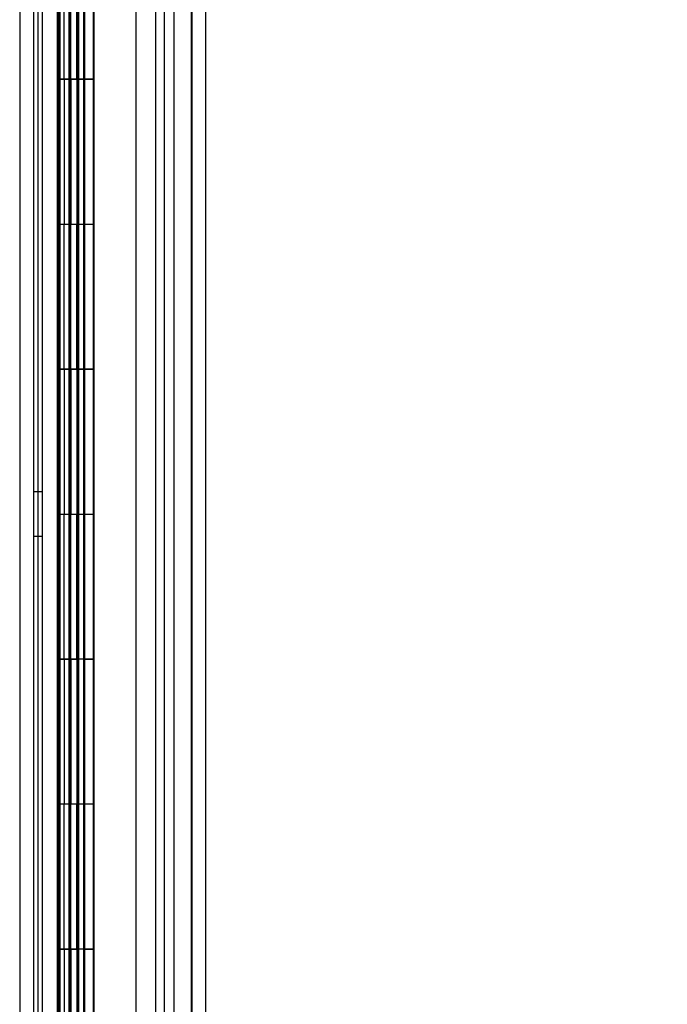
# Model space of a CAD drawing. Header units: inches. Extents: x 1 to 359, y -2 to 239.
# Tile 28 of 79: x 35.71 to 40.18, y 95 to 101.79. Entities that reach past the tile are written whole.
import ezdxf
from ezdxf.enums import TextEntityAlignment as Align
from ezdxf.lldxf.tags import DXFTag

# ---------------------------------------------------------------- set-up
doc = ezdxf.new("R2010")
doc.units = ezdxf.units.IN
doc.header["$MEASUREMENT"] = 0
for name, color, linetype in [('COM54746-60', 7, 'Continuous'), ('COM70220', 7, 'Continuous'), ('COM70739-9', 7, 'Continuous'), ('COM70839-3', 7, 'Continuous'), ('COM71195-7', 7, 'Continuous'), ('COM71300-2', 7, 'Continuous'), ('Default', 7, 'Continuous')]:
    doc.layers.add(name, color=color, linetype=linetype)
doc.styles.add('SEACAD_Times_New_Roman', font='times.ttf')
tags = doc.linetypes.add('HIDDEN2', pattern=[0.1875, 0.125, -0.0625]).pattern_tags.tags
tags[6:7] = [DXFTag(74, 4), DXFTag(75, 0), DXFTag(340, '0'), DXFTag(46, 0.0), DXFTag(50, 0.0), DXFTag(44, 0.0), DXFTag(45, 0.0)]
tags[4:5] = [DXFTag(74, 4), DXFTag(75, 0), DXFTag(340, '0'), DXFTag(46, 0.0), DXFTag(50, 0.0), DXFTag(44, 0.0), DXFTag(45, 0.0)]
doc.dimstyles.new('HAMMOND_(STH_-_300x200)', dxfattribs={"dimtxt": 1.5, "dimasz": 1.875, "dimexe": 0.75, "dimexo": 0.75, "dimgap": 0.375, "dimtad": 0, "dimtih": 1, "dimtoh": 1, "dimzin": 0, "dimdsep": 46, "dimtxsty": 'SEACAD_Times_New_Roman', "dimblk1": '_SE_FILLED', "dimblk2": '_SE_FILLED', "dimsah": 1, "dimcen": 0.75, "dimadec": 0, "dimazin": 0, "dimtfac": 0.8, "dimtofl": 0, "dimtmove": 0, "dimatfit": 3, "dimfxl": 1, "dimtolj": 1, "dimtzin": 0, "dimarcsym": 0})

# ---------------------------------------------------------------- blocks, each defined once
blk = doc.blocks.new('SE1')
at = {"layer": 'COM54746-60', "color": 7, "linetype": 'HIDDEN2'}
for p, q in [((35.8704, 89.3819), (35.8704, 149.3819)), ((36.0564, 149.3819), (36.0564, 90.382)), ((36.1564, 90.382), (36.1564, 149.3819)), ((36.7111, 89.3819), (36.7111, 149.3819)), ((35.9714, 102.3819), (35.9714, 101.3819)), ((35.976, 102.3819), (35.976, 101.3819)), ((35.9804, 101.3819), (35.9804, 102.3819)), ((35.9894, 102.3819), (35.9894, 101.3829)), ((36.0514, 102.3819), (36.0514, 101.3829)), ((36.065, 101.3819), (36.065, 102.3819)), ((36.1064, 101.3819), (36.1064, 102.3819)), ((36.1114, 102.3819), (36.1114, 101.3829)), ((36.117, 102.3819), (36.117, 101.3829)), ((36.1614, 101.3819), (36.1614, 102.3819)), ((35.9714, 101.3819), (35.976, 101.3819)), ((35.9714, 101.3819), (35.9714, 100.3819)), ((35.9894, 101.3829), (35.9894, 101.3819)), ((35.9894, 101.3809), (36.117, 101.3809)), ((36.02, 101.3819), (36.02, 100.3819)), ((36.0514, 101.3829), (36.0514, 100.3819)), ((36.065, 101.3819), (36.065, 100.3819)), ((36.1064, 101.3819), (36.1064, 100.3819)), ((36.1114, 100.3819), (36.1114, 101.3829)), ((36.117, 100.3819), (36.117, 101.3829)), ((36.1614, 101.3809), (36.117, 101.3809)), ((36.1614, 100.3819), (36.1614, 101.3829)), ((36.1614, 101.3809), (36.2234, 101.3809)), ((35.9714, 100.3819), (35.9714, 99.3819)), ((35.9714, 100.3819), (35.976, 100.3819)), ((35.976, 100.3819), (35.976, 99.3819)), ((35.9804, 99.3819), (35.9804, 100.3819)), ((35.9894, 100.3819), (35.9894, 99.3829)), ((36.0514, 100.3819), (36.0514, 99.3829)), ((36.065, 99.3819), (36.065, 100.3819)), ((36.1064, 99.3819), (36.1064, 100.3819)), ((36.1114, 100.3819), (36.1114, 99.3829)), ((36.117, 100.3819), (36.117, 99.3829)), ((36.1614, 99.3819), (36.1614, 100.3819)), ((35.9714, 99.3819), (35.976, 99.3819)), ((35.9714, 99.3819), (35.9714, 98.3819)), ((35.9894, 99.3829), (35.9894, 99.3819)), ((35.9894, 99.3809), (36.117, 99.3809)), ((36.02, 99.3819), (36.02, 98.3819)), ((36.0514, 99.3829), (36.0514, 98.3819)), ((36.065, 99.3819), (36.065, 98.3819)), ((36.1064, 99.3819), (36.1064, 98.3819)), ((36.1114, 98.3819), (36.1114, 99.3829)), ((36.117, 98.3819), (36.117, 99.3829)), ((36.1614, 99.3809), (36.117, 99.3809)), ((36.1614, 98.3819), (36.1614, 99.3829)), ((36.1614, 99.3809), (36.2234, 99.3809)), ((35.8704, 98.5339), (35.8084, 98.5339)), ((35.9714, 98.3819), (35.9714, 97.3819)), ((35.9714, 98.3819), (35.976, 98.3819)), ((35.976, 98.3819), (35.976, 97.3819)), ((35.9804, 97.3819), (35.9804, 98.3819)), ((35.9894, 98.3819), (35.9894, 97.3829)), ((36.0514, 98.3819), (36.0514, 97.3829)), ((36.065, 97.3819), (36.065, 98.3819)), ((36.1064, 97.3819), (36.1064, 98.3819)), ((36.1114, 98.3819), (36.1114, 97.3829)), ((36.117, 98.3819), (36.117, 97.3829)), ((36.1614, 97.3819), (36.1614, 98.3819)), ((35.8084, 98.2299), (35.8704, 98.2299)), ((35.9714, 97.3819), (35.976, 97.3819)), ((35.9714, 97.3819), (35.9714, 96.3819)), ((35.9894, 97.3829), (35.9894, 97.3819)), ((35.9894, 97.3809), (36.117, 97.3809)), ((36.02, 97.3819), (36.02, 96.3819)), ((36.0514, 97.3829), (36.0514, 96.3819)), ((36.065, 97.3819), (36.065, 96.3819)), ((36.1064, 97.3819), (36.1064, 96.3819)), ((36.1114, 96.3819), (36.1114, 97.3829)), ((36.117, 96.3819), (36.117, 97.3829)), ((36.1614, 97.3809), (36.117, 97.3809)), ((36.1614, 96.3819), (36.1614, 97.3829)), ((36.1614, 97.3809), (36.2234, 97.3809)), ((35.9714, 96.3819), (35.9714, 95.3819)), ((35.9714, 96.3819), (35.976, 96.3819)), ((35.976, 96.3819), (35.976, 95.3819)), ((35.9804, 95.3819), (35.9804, 96.3819)), ((35.9894, 96.3819), (35.9894, 95.3829)), ((36.0514, 96.3819), (36.0514, 95.3829)), ((36.065, 95.3819), (36.065, 96.3819)), ((36.1064, 95.3819), (36.1064, 96.3819)), ((36.1114, 96.3819), (36.1114, 95.3829)), ((36.117, 96.3819), (36.117, 95.3829)), ((36.1614, 95.3819), (36.1614, 96.3819)), ((35.9714, 95.3819), (35.976, 95.3819)), ((35.9714, 95.3819), (35.9714, 94.3819)), ((35.9894, 95.3829), (35.9894, 95.3819)), ((35.9894, 95.3809), (36.117, 95.3809)), ((36.02, 95.3819), (36.02, 94.3819)), ((36.0514, 95.3829), (36.0514, 94.3819)), ((36.065, 95.3819), (36.065, 94.3819)), ((36.1064, 95.3819), (36.1064, 94.3819)), ((36.1114, 94.3819), (36.1114, 95.3829)), ((36.117, 94.3819), (36.117, 95.3829)), ((36.1614, 95.3809), (36.117, 95.3809)), ((36.1614, 94.3819), (36.1614, 95.3829)), ((36.1614, 95.3809), (36.2234, 95.3809))]:
    blk.add_line(p, q, dxfattribs=at)
at = {"layer": 'COM54746-60', "color": 7, "linetype": 'Continuous'}
for p, q in [((36.02, 101.3819), (36.02, 102.3819)), ((36.2234, 101.3819), (36.2234, 102.3819)), ((35.976, 100.3819), (35.976, 101.3819)), ((35.976, 101.3819), (36.02, 101.3819)), ((35.9804, 101.3819), (35.9804, 100.3819)), ((35.9894, 101.3829), (36.2234, 101.3829)), ((35.9894, 101.3819), (35.9894, 100.3819)), ((36.02, 101.3819), (36.2234, 101.3819)), ((36.2234, 100.3819), (36.2234, 101.3829)), ((35.976, 100.3819), (36.02, 100.3819)), ((36.02, 100.3819), (36.2234, 100.3819)), ((36.02, 100.3819), (36.2234, 100.3819)), ((36.02, 99.3819), (36.02, 100.3819)), ((36.2234, 99.3819), (36.2234, 100.3819)), ((35.976, 98.3819), (35.976, 99.3819)), ((35.976, 99.3819), (36.02, 99.3819)), ((35.9804, 99.3819), (35.9804, 98.3819)), ((35.9894, 99.3829), (36.2234, 99.3829)), ((35.9894, 99.3819), (35.9894, 98.3819)), ((36.02, 99.3819), (36.2234, 99.3819)), ((36.2234, 98.3819), (36.2234, 99.3829)), ((35.976, 98.3819), (36.02, 98.3819)), ((36.02, 98.3819), (36.2234, 98.3819)), ((36.02, 98.3819), (36.2234, 98.3819)), ((36.02, 97.3819), (36.02, 98.3819)), ((36.2234, 97.3819), (36.2234, 98.3819)), ((35.976, 96.3819), (35.976, 97.3819)), ((35.976, 97.3819), (36.02, 97.3819)), ((35.9804, 97.3819), (35.9804, 96.3819)), ((35.9894, 97.3829), (36.2234, 97.3829)), ((35.9894, 97.3819), (35.9894, 96.3819)), ((36.02, 97.3819), (36.2234, 97.3819)), ((36.2234, 96.3819), (36.2234, 97.3829)), ((35.976, 96.3819), (36.02, 96.3819)), ((36.02, 96.3819), (36.2234, 96.3819)), ((36.02, 96.3819), (36.2234, 96.3819)), ((36.02, 95.3819), (36.02, 96.3819)), ((36.2234, 95.3819), (36.2234, 96.3819)), ((35.976, 94.3819), (35.976, 95.3819)), ((35.976, 95.3819), (36.02, 95.3819)), ((35.9804, 95.3819), (35.9804, 94.3819)), ((35.9894, 95.3829), (36.2234, 95.3829)), ((35.9894, 95.3819), (35.9894, 94.3819)), ((36.02, 95.3819), (36.2234, 95.3819)), ((36.2234, 94.3819), (36.2234, 95.3829))]:
    blk.add_line(p, q, dxfattribs=at)
at = {"layer": 'COM70220', "color": 7, "linetype": 'HIDDEN2'}
for p, q in [((36.6504, 149.8759), (36.6504, 88.8159)), ((36.8964, 149.8759), (36.8964, 88.8159)), ((36.8984, 149.8759), (36.8984, 88.8159)), ((36.8994, 149.8759), (36.8994, 88.8159))]:
    blk.add_line(p, q, dxfattribs=at)
at = {"layer": 'COM70739-9', "color": 7, "linetype": 'HIDDEN2'}
blk.add_line((35.8384, 149.5829), (35.8384, 88.9629), dxfattribs=at)
at = {"layer": 'COM70839-3', "color": 7, "linetype": 'HIDDEN2'}
for p, q in [((35.9804, 118.5123), (35.9836, 90.6099)), ((36.0524, 118.5123), (36.0556, 90.61)), ((35.9804, 118.4048), (35.9836, 90.5024)), ((36.0524, 118.4048), (36.0556, 90.5024)), ((36.5117, 116.2521), (36.5146, 90.61)), ((36.5117, 116.1446), (36.5146, 90.5025))]:
    blk.add_line(p, q, dxfattribs=at)
at = {"layer": 'COM71195-7', "color": 7, "linetype": 'Continuous'}
for p, q in [((36.2254, 150.5529), (36.2254, 88.211)), ((36.9954, 150.4579), (36.9954, 88.3059))]:
    blk.add_line(p, q, dxfattribs=at)
at = {"layer": 'COM71195-7', "color": 7, "linetype": 'HIDDEN2'}
for p, q in [((36.9004, 150.4579), (36.9004, 88.3059)), ((36.1204, 88.4603), (36.1204, 150.0229))]:
    blk.add_line(p, q, dxfattribs=at)
at = {"layer": 'COM71300-2', "color": 7, "linetype": 'HIDDEN2'}
for p, q in [((35.7134, 149.9304), (35.7134, 88.6154)), ((36.7754, 149.9304), (36.7754, 88.6154))]:
    blk.add_line(p, q, dxfattribs=at)
at = {"layer": 'COM71300-2', "color": 7, "linetype": 'Continuous'}
blk.add_line((35.8084, 149.9304), (35.8084, 88.6154), dxfattribs=at)
blk = doc.blocks.new('DMBLK70')
at = {"layer": 'Default', "linetype": 'Continuous', "transparency": 16777216}
for points in [[(48.8205, 148.7729), (48.508, 150.6479), (48.1955, 148.7729)], [(48.8205, 89.9909), (48.1955, 89.9909), (48.508, 88.1159)]]:
    blk.add_hatch(color=7, dxfattribs=at).paths.add_polyline_path(points)
at = {"layer": 'Default', "color": 7, "linetype": 'Continuous', "transparency": 16777216}
for p, q in [((37.2129, 150.6479), (49.258, 150.6479)), ((48.508, 150.6479), (48.508, 120.6569)), ((48.508, 115.8569), (48.508, 88.1159)), ((37.5554, 88.1159), (49.258, 88.1159))]:
    blk.add_line(p, q, dxfattribs=at)
at = {"layer": 'Default', "color": 7, "linetype": 'Continuous', "transparency": 16777216, "style": 'SEACAD_Times_New_Roman'}
for s, p in [('62.53', (45.9488, 120.1319)), ('OPENNING', (42.8386, 117.8819))]:
    blk.add_text(s, height=1.5, dxfattribs=at).set_placement(p, align=Align.TOP_LEFT)
blk = doc.blocks.new('_SE_FILLED')
at = {"color": 0}
blk.add_line((0, 0), (-1, 0), dxfattribs=at)
blk.add_solid([(0, 0), (-1, -0.1665), (-1, 0.1665), (0, 0)], dxfattribs=at)

msp = doc.modelspace()

# ---------------------------------------------------------------- block references
at = {"layer": 'Default'}
msp.add_blockref('SE1', (0, 0), dxfattribs=at)

# ---------------------------------------------------------------- dimensions: what is measured, and where the dimension line sits
at = {"layer": 'Default', "color": 7, "linetype": 'Continuous'}
dim = msp.add_linear_dim(base=(48.508, 88.1159), p1=(36.4629, 150.6479), p2=(36.1204, 88.1159), angle=90, text='\\A1;<>\\POPENNING', dimstyle='HAMMOND_(STH_-_300x200)', dxfattribs=at)
dim.commit()
dim.dimension.update_dxf_attribs({"geometry": 'DMBLK70', "text_midpoint": (48.508, 119.3819), "dimtype": 160})

doc.saveas('drawing.dxf')
